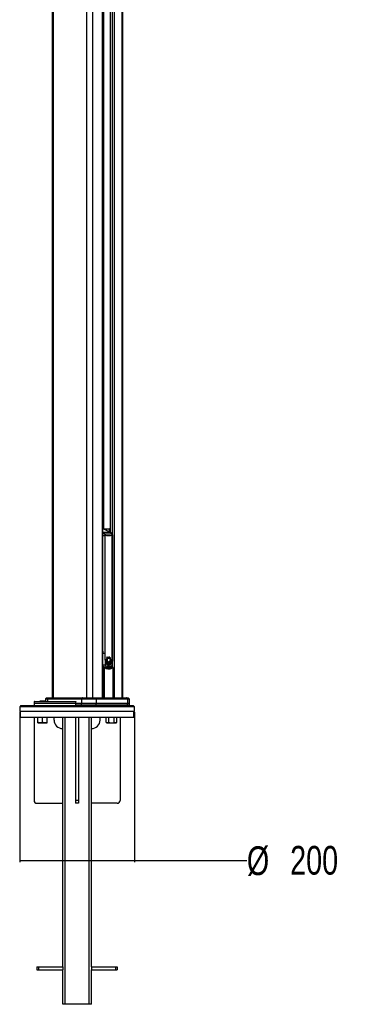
# Paper-space layout 'In-Ground Anchor' of a CAD drawing. Header units: millimetres. Extents: x 1591 to 17407, y 414 to 16227.
# Tile 43 of 67: x 11893 to 13063, y 414 to 3843. Entities that reach past the tile are written whole.
import ezdxf

# ---------------------------------------------------------------- set-up
doc = ezdxf.new("R2010")
doc.units = ezdxf.units.MM
doc.layers.add('COMPONENT_GEOMETRY', color=7, linetype='Continuous')
doc.styles.add('SLDTEXTSTYLE1', font='TXT', dxfattribs={"width": 0.75})
doc.dimstyles.new('SLDDIMSTYLE0', dxfattribs={"dimtxt": 100, "dimasz": 6.604, "dimexe": 0, "dimexo": 0.0625, "dimgap": 25, "dimtad": 0, "dimtih": 1, "dimtoh": 1, "dimdec": 0, "dimlfac": 0.5, "dimrnd": 1e-09, "dimzin": 12, "dimdsep": 46, "dimtxsty": 'SLDTEXTSTYLE1', "dimsah": 1, "dimcen": 0.09, "dimadec": 0, "dimazin": 3, "dimtfac": 1, "dimtdec": 0, "dimtofl": 0, "dimtmove": 0, "dimatfit": 3, "dimfxl": 1, "dimfrac": 2, "dimtolj": 1, "dimtzin": 12, "dimarcsym": 0})

# ---------------------------------------------------------------- blocks, each defined once
blk = doc.blocks.new('_D_19')
at = {"layer": 'COMPONENT_GEOMETRY', "color": 7, "ltscale": 2}
for p, q in [((11893.2, 1431.5), (11893.2, 909)), ((12293.2, 1431.5), (12293.2, 909)), ((11893.2, 915.3), (12293.2, 915.3)), ((12293.2, 915.3), (12684.9, 915.3))]:
    blk.add_line(p, q, dxfattribs=at)
for points in [[(11893.2, 915.3), (11899.8, 914.3), (11899.8, 916.3)], [(12293.2, 915.3), (12286.6, 916.3), (12286.6, 914.3)]]:
    blk.add_solid(points, dxfattribs=at)
at = {"layer": 'COMPONENT_GEOMETRY', "color": 7, "ltscale": 2, "char_height": 100, "attachment_point": 1, "style": 'SLDTEXTSTYLE1'}
for s, insert in [('%%c', (12684.9, 964.1)), ('200', (12835.7, 965.6))]:
    blk.add_mtext(s, dxfattribs=dict(at, insert=insert))

psp = doc.layouts.new('In-Ground Anchor')

# ---------------------------------------------------------------- linework, layer by layer
at = {"color": 7, "linetype": 'Continuous', "lineweight": 25, "ltscale": 2}
for p, q in [((12006.6, 7229), (12006.6, 1481)), ((12183, 1481), (12183, 5084.5)), ((12208.1, 5069.1), (12208.1, 2058)), ((12252.4, 1481), (12252.4, 5073.2)), ((12183, 2070), (12206.7, 2070)), ((12187.1, 2068.8), (12185.6, 2069.5)), ((12209.8, 2056.9), (12186, 2069.1)), ((12188.1, 2068.3), (12187.1, 2068.8)), ((12189, 2068.5), (12187.7, 2068.5)), ((12210.9, 2056.6), (12191.6, 2066.5)), ((12206, 2069), (12207.4, 2069)), ((12206.7, 2070), (12208.1, 2070)), ((12183.4, 2046.1), (12190.3, 2046.1)), ((12183.4, 1637.1), (12183.4, 2046.1)), ((12209.8, 2056.9), (12184.3, 2056.9)), ((12190.3, 2046.1), (12190.3, 1637.1)), ((12216.1, 1637.1), (12216.1, 2046.1)), ((12217.4, 1637.1), (12217.4, 2046.1)), ((12183.4, 1637.1), (12190.3, 1637.1)), ((12193.8, 1609.4), (12194.2, 1611.7)), ((12194.2, 1611.7), (12197.7, 1610.6)), ((12194.2, 1611.7), (12194.2, 1611.7)), ((12197.7, 1610.6), (12194.4, 1612.4)), ((12194.4, 1612.4), (12194.4, 1612.4)), ((12199.9, 1620.2), (12199.7, 1620.2)), ((12200, 1620.2), (12199.9, 1620.2)), ((12200.1, 1620.2), (12202.9, 1621.3)), ((12200.9, 1622.3), (12201.1, 1622.3)), ((12202, 1621.3), (12202.2, 1621.3)), ((12202.5, 1619.5), (12202.6, 1619.5)), ((12202.9, 1619.5), (12202.7, 1619.5)), ((12202.8, 1621.3), (12202.9, 1621.3)), ((12204, 1623.1), (12203.8, 1623.1)), ((12204.8, 1623.2), (12204, 1623.1)), ((12204.1, 1623.1), (12204, 1623.1)), ((12204.9, 1623.2), (12204.1, 1623.1)), ((12207.1, 1620.8), (12207, 1620.8)), ((12207.3, 1619.9), (12207.4, 1619.9)), ((12208.4, 1618.5), (12208.5, 1618.5)), ((12185.1, 1585.5), (12187.7, 1585.5)), ((12187.6, 1588.3), (12187.1, 1587.8)), ((12192.2, 1585), (12193.3, 1585.4)), ((12193.7, 1608.6), (12198.1, 1609.2)), ((12193.7, 1606.1), (12193.7, 1608.6)), ((12193.8, 1608.6), (12193.7, 1608.6)), ((12198.6, 1608.3), (12193.7, 1606.1)), ((12193.7, 1606.1), (12193.7, 1606.1)), ((12198.1, 1609.2), (12193.8, 1609.4)), ((12193.8, 1609.4), (12193.8, 1609.4)), ((12193.8, 1605.2), (12198.6, 1608.3)), ((12194.3, 1602.5), (12193.8, 1605.2)), ((12193.8, 1605.2), (12193.8, 1605.2)), ((12193.9, 1608.6), (12194, 1608.6)), ((12193.9, 1608.6), (12193.9, 1608.6)), ((12199.1, 1607.5), (12194.3, 1602.5)), ((12194.3, 1602.5), (12194.3, 1602.5)), ((12194.6, 1601.5), (12199.1, 1607.5)), ((12195.8, 1598.9), (12194.6, 1601.5)), ((12196.2, 1609.2), (12196.4, 1609.2)), ((12198.2, 1595.7), (12196.3, 1597.9)), ((12196.4, 1609.2), (12196.5, 1609.2)), ((12196.5, 1609.2), (12196.7, 1609.2)), ((12197.6, 1610.6), (12197.7, 1610.6)), ((12198.1, 1609.2), (12198.1, 1609.2)), ((12198.5, 1608.3), (12198.6, 1608.3)), ((12198.5, 1585), (12200, 1585)), ((12199, 1607.5), (12199.1, 1607.5)), ((12201.6, 1593.7), (12199, 1595)), ((12199.5, 1606.8), (12199.6, 1606.8)), ((12200.3, 1606.2), (12200.4, 1606.2)), ((12201.3, 1593.7), (12201.1, 1593.7)), ((12201.2, 1605.6), (12201.4, 1605.6)), ((12201.4, 1593.7), (12201.3, 1593.7)), ((12202.5, 1606.1), (12202.6, 1606.1)), ((12202.5, 1605.6), (12202.6, 1605.6)), ((12205.5, 1593.7), (12202.6, 1593.5)), ((12204.1, 1605.9), (12204.3, 1605.9)), ((12205.4, 1593.7), (12205.5, 1593.7)), ((12205.5, 1607.4), (12206, 1607.2)), ((12205.8, 1607.4), (12205.9, 1607.4)), ((12209.4, 1596.1), (12206.6, 1594)), ((12209, 1596.1), (12209.2, 1596.1)), ((12209.3, 1596.1), (12209.4, 1596.1)), ((12212.2, 1601), (12210.3, 1597.2)), ((12212, 1601), (12212.1, 1601)), ((12212.2, 1601), (12212.2, 1601)), ((12212.6, 1602.6), (12212.4, 1602.6)), ((12212.9, 1609), (12212.5, 1610.1)), ((12213.3, 1607.5), (12212.7, 1602.6)), ((12212.7, 1602.6), (12212.7, 1602.6)), ((12213.1, 1609), (12212.9, 1609)), ((12213, 1607.5), (12213.1, 1607.5)), ((12213.2, 1609), (12213.2, 1609)), ((12219, 1481), (12219, 1585.5)), ((11983.1, 1476.1), (11982.8, 1469)), ((11986.7, 1480.5), (11983.7, 1477.5)), ((11988.1, 1481), (11994.1, 1481)), ((11989.9, 1476.1), (11989.7, 1469)), ((12109.2, 1476.1), (11989.9, 1476.1)), ((11992.9, 1480.5), (11990.4, 1477.5)), ((11990.4, 1477.5), (12109.6, 1477.5)), ((12111.8, 1480.5), (11992.9, 1480.5)), ((11994.1, 1481), (12112.8, 1481)), ((12109.2, 1476.1), (12108.9, 1462)), ((12159.9, 1476.1), (12109.2, 1476.1)), ((12109.6, 1477.5), (12111.8, 1480.5)), ((12109.6, 1477.5), (12159.6, 1477.5)), ((12157.9, 1480.5), (12111.8, 1480.5)), ((12112.8, 1481), (12157.1, 1481)), ((12157.1, 1481), (12264.8, 1481)), ((12159.6, 1477.5), (12157.9, 1480.5)), ((12266, 1480.5), (12157.9, 1480.5)), ((12159.6, 1477.5), (12268.5, 1477.5)), ((12159.9, 1476.1), (12160.2, 1462)), ((12268.9, 1476.1), (12159.9, 1476.1)), ((12264.8, 1481), (12270.9, 1481)), ((12268.5, 1477.5), (12266, 1480.5)), ((12268.9, 1476.1), (12269.4, 1462)), ((12275.3, 1477.5), (12272.3, 1480.5)), ((12276.4, 1462), (12275.9, 1476.1)), ((11897.2, 1454), (11893.2, 1450)), ((11893.2, 1450), (11893.2, 1434)), ((12234.6, 1450), (11893.2, 1450)), ((11897.2, 1454), (12231.8, 1454)), ((11943.4, 1467.1), (11943.2, 1462)), ((11943.2, 1462), (11943.4, 1455)), ((12088.8, 1462), (11943.2, 1462)), ((11945.4, 1469), (12087, 1469)), ((11963.9, 1469.6), (11963.9, 1469)), ((11964, 1469.5), (11964, 1469)), ((11968.9, 1469.5), (11968.9, 1469)), ((11972.9, 1469), (11972.9, 1469.6)), ((11979.1, 1469), (11979.1, 1469.6)), ((11981.5, 1469.5), (11981.5, 1469)), ((12108.9, 1456), (12088.6, 1456)), ((12088.8, 1462), (12088.8, 1467.1)), ((12108.9, 1462), (12088.8, 1462)), ((12108.9, 1456), (12108.9, 1462)), ((12160.2, 1462), (12108.9, 1462)), ((12160.2, 1456), (12108.9, 1456)), ((12121.2, 1455), (12128, 1456)), ((12135.9, 1455), (12135.9, 1456)), ((12138.6, 1455), (12138.6, 1456)), ((12160.2, 1456), (12160.2, 1462)), ((12269.4, 1462), (12160.2, 1462)), ((12269.4, 1456), (12160.2, 1456)), ((12218.9, 1454), (12218.9, 1456)), ((12231.8, 1454), (12289.2, 1454)), ((12232.7, 1455.8), (12236.7, 1455.8)), ((12293.2, 1450), (12234.6, 1450)), ((12243, 1455), (12243, 1456)), ((12269.4, 1456), (12269.4, 1462)), ((12276.4, 1462), (12269.4, 1462)), ((12276.4, 1456), (12269.4, 1456)), ((12276.4, 1456), (12276.4, 1462)), ((12293.2, 1450), (12289.2, 1454)), ((12293.2, 1434), (12293.2, 1450)), ((12234.6, 1434), (11893.2, 1434)), ((11895.2, 1434), (11895.2, 1414)), ((11895.2, 1414), (12291.2, 1414)), ((11943.2, 1414), (11943.2, 1124)), ((11957, 1395.5), (11957, 1414)), ((11973, 1395.5), (11973, 1414)), ((11989, 1395.5), (11989, 1414)), ((12013.2, 1404), (12013.2, 1414)), ((12043.2, 544), (12043.2, 1414)), ((12051.2, 414), (12051.2, 1414)), ((12088.2, 1414), (12088.2, 1124)), ((12098.2, 1414), (12098.2, 1124)), ((12135.2, 414), (12135.2, 1414)), ((12143.2, 544), (12143.2, 1414)), ((12173.2, 1404), (12173.2, 1414)), ((12194.9, 1395.5), (12194.9, 1414)), ((12204.2, 1395.5), (12204.2, 1414)), ((12222.6, 1395.5), (12222.6, 1414)), ((12231.9, 1395.5), (12231.9, 1414)), ((12293.2, 1434), (12234.6, 1434)), ((12243.2, 1414), (12243.2, 1124)), ((12291.2, 1414), (12291.2, 1434)), ((11957, 1394), (11965, 1394)), ((11965, 1394), (11981, 1394)), ((11981, 1394), (11989, 1394)), ((12194.9, 1395.5), (12197.4, 1394)), ((12197.4, 1394), (12199.6, 1394)), ((12199.6, 1394), (12213.4, 1394)), ((12213.4, 1394), (12227.3, 1394)), ((12227.3, 1394), (12229.4, 1394)), ((12229.4, 1394), (12231.9, 1395.5)), ((11953.2, 1114), (12043.2, 1114)), ((12098.2, 1124), (12088.2, 1124)), ((12098.2, 1114), (12088.2, 1114)), ((12233.2, 1114), (12143.2, 1114)), ((11953.2, 544), (11953.2, 534)), ((11953.2, 544), (11959.2, 544)), ((11953.2, 534), (11959.2, 534)), ((11959.2, 544), (11959.2, 534)), ((11959.2, 544), (12043.2, 544)), ((11959.2, 534), (12043.2, 534)), ((12043.2, 544), (12043.2, 534)), ((12043.2, 414), (12043.2, 534)), ((12143.2, 544), (12143.2, 534)), ((12143.2, 544), (12227.2, 544)), ((12143.2, 414), (12143.2, 534)), ((12143.2, 534), (12227.2, 534)), ((12227.2, 544), (12227.2, 534)), ((12227.2, 544), (12233.2, 544)), ((12227.2, 534), (12233.2, 534)), ((12233.2, 544), (12233.2, 534)), ((12051.2, 414), (12043.2, 414)), ((12135.2, 414), (12051.2, 414)), ((12143.2, 414), (12135.2, 414))]:
    psp.add_line(p, q, dxfattribs=at)
at = {"color": 8, "linetype": 'Continuous', "lineweight": 25, "ltscale": 2}
for p, q in [((12009.4, 7229), (12009.4, 1481)), ((12126.1, 7229), (12126.1, 1481)), ((12146.6, 7229), (12146.6, 1481)), ((12181.6, 1481), (12181.6, 5087.7)), ((12184.9, 5078.4), (12184.9, 2070)), ((12208.6, 5069.1), (12208.6, 2057.8)), ((12216.3, 2050.9), (12216.3, 5069.1)), ((12222.5, 5069.1), (12222.5, 1481)), ((12249.6, 5072.3), (12249.6, 1481)), ((12184.8, 2069.6), (12183, 2069.9)), ((12186, 2069.1), (12183, 2069.1)), ((12183, 2057.6), (12184.3, 2056.9)), ((12206, 2069), (12186.6, 2069)), ((12206, 2059.1), (12206, 2069)), ((12207.4, 2069), (12207.4, 2058.4)), ((12208.1, 2069), (12207.4, 2069)), ((12216.1, 2046.1), (12217.4, 2046.1)), ((12183, 1643.5), (12183.4, 1637.1)), ((12217.4, 1637.1), (12216.1, 1637.1)), ((12185.1, 1481), (12185.1, 1585.5)), ((12187.7, 1585.5), (12187.7, 1481)), ((12215.3, 1586.8), (12216.4, 1587.4)), ((12216.3, 1587.5), (12216.3, 1592.5)), ((12218.5, 1481), (12218.5, 1585.5)), ((12218.5, 1585.5), (12219, 1585.5)), ((11989.9, 1476.1), (11983.1, 1476.1)), ((11983.7, 1477.5), (11990.4, 1477.5)), ((11992.9, 1480.5), (11986.7, 1480.5)), ((12272.3, 1480.5), (12266, 1480.5)), ((12268.5, 1477.5), (12275.3, 1477.5)), ((12275.9, 1476.1), (12268.9, 1476.1)), ((12088.8, 1467.1), (11943.4, 1467.1)), ((11943.4, 1455), (12121.2, 1455)), ((12127.6, 1455), (12135.9, 1455)), ((12135.9, 1455), (12138.6, 1455)), ((12156.2, 1454), (12156.2, 1456)), ((12161.9, 1456), (12161.9, 1454)), ((12168.8, 1454), (12168.8, 1456)), ((12171.5, 1456), (12171.5, 1454)), ((12185.3, 1454), (12185.3, 1456)), ((12187.8, 1456), (12187.8, 1454)), ((12218.4, 1454), (12218.4, 1456)), ((12218.9, 1455), (12233.6, 1455)), ((12240.3, 1455), (12243, 1455))]:
    psp.add_line(p, q, dxfattribs=at)
at = {"color": 8, "linetype": 'Continuous', "lineweight": 25, "ltscale": 2, "flags": 128}
for points in [[(12183, 2056.6), (12183.6, 2056.8), (12184.3, 2056.9)], [(12209.8, 2056.9), (12210.4, 2056.8), (12210.9, 2056.6)], [(12185.1, 1585.5), (12185.1, 1586), (12185.3, 1586.5), (12185.4, 1586.9), (12185.7, 1587.2), (12186, 1587.4), (12186.3, 1587.5), (12186.5, 1587.5)], [(12186.3, 1588), (12186.7, 1587.8), (12187.1, 1587.8)], [(12187.7, 1585.5), (12187.8, 1585.9), (12187.8, 1586.2), (12187.8, 1586.6), (12187.7, 1586.8), (12187.6, 1587.1), (12187.4, 1587.2), (12187.4, 1587.3)], [(12217.1, 1587.5), (12216.8, 1587.5), (12216.4, 1587.4)]]:
    psp.add_lwpolyline(points, dxfattribs=at)
at = {"color": 7, "linetype": 'Continuous', "lineweight": 25, "ltscale": 2, "flags": 128}
for points in [[(12199.5, 1607.6), (12199, 1608.3), (12198.1, 1610.1), (12197.8, 1612.3), (12197.9, 1614.5), (12198.5, 1616.5), (12199.6, 1618.1), (12201, 1619.1), (12202.5, 1619.5)], [(12202.5, 1621.3), (12202.2, 1621.2), (12201.8, 1621.1)], [(12193.5, 1609.4), (12194.1, 1609.3), (12194.1, 1609.3)], [(12088.6, 1456), (12088.7, 1459.1), (12088.8, 1462)], [(12135.9, 1455), (12135.9, 1454.9), (12135.9, 1454.7), (12135.9, 1454.5), (12135.8, 1454.3), (12135.8, 1454.2), (12135.7, 1454.1), (12135.7, 1454.1), (12135.6, 1454)], [(12088.2, 1124), (12088.2, 1122.1), (12088.2, 1120.2), (12088.2, 1118.5), (12088.2, 1117), (12088.2, 1115.7), (12088.2, 1114.8), (12088.2, 1114.2), (12088.2, 1114)], [(12098.2, 1124), (12098.2, 1122.1), (12098.2, 1120.2), (12098.2, 1118.5), (12098.2, 1117), (12098.2, 1115.7), (12098.2, 1114.8), (12098.2, 1114.2), (12098.2, 1114)]]:
    psp.add_lwpolyline(points, dxfattribs=at)
at = {"color": 7, "linetype": 'Continuous', "lineweight": 25, "ltscale": 4}
for centre, radius, start, end in [((12181.9, 2061.1), 9.02, 62.7358, 71.118), ((12188.5, 2058.8), 9.74, 30.6702, 87.2041), ((12206.9, 2069.2), 0.89, 102.4306, 188.4946), ((12206.5, 2069.2), 0.893, 351.9626, 78.5573), ((12178.8, 2046.6), 11.6, 35.0616, 61.7977), ((12204.3, 2046.6), 11.6, 35.0616, 61.7977), ((12212.3, 1607.3), 18.7, 166.6847, 173.8311), ((12212.5, 1607.3), 18.7, 166.6847, 173.8311), ((12200.3, 1625.7), 15.4, 245.7518, 259.061), ((12200.4, 1625.7), 15.4, 245.7518, 259.061), ((12200.6, 1625.7), 15.4, 245.7518, 259.061), ((12207.5, 1609), 13.7, 132.4358, 165.5883), ((12206.4, 1630), 21.3, 235.5055, 245.4477), ((12206.6, 1609.6), 12.5, 121.7828, 166.8374), ((12206.5, 1630), 21.3, 235.5055, 245.4477), ((12202.1, 1629.4), 8.14, 223.1975, 268.6721), ((12201.2, 1630.3), 8.11, 232.7161, 249.3061), ((12202.7, 1630.1), 8.91, 224.3373, 249.6986), ((12202.7, 1630.1), 8.93, 224.3533, 249.5166), ((12202.3, 1629.4), 8.04, 223.0516, 273.5672), ((12200.9, 1629.5), 7.17, 231.2911, 296.6779), ((12206.8, 1607.5), 14.5, 106.5427, 118.5217), ((12206.9, 1607.5), 14.5, 106.5427, 118.5217), ((12172.9, 1589), 44.7, 26.5021, 40.7761), ((12173.1, 1589), 44.7, 26.5021, 40.7761), ((12173.2, 1589), 44.7, 26.5021, 40.7761), ((12170.1, 1593.4), 45.5, 25.9223, 33.4768), ((12168.3, 1592.2), 47.8, 20.4991, 33.3141), ((12168.5, 1592.2), 47.8, 20.4991, 33.3141), ((12183.5, 1785.9), 190.2, 269.8427, 272.1904), ((12186.4, 1585.5), 2, 61.1507, 87.8259), ((12186.4, 1594.2), 6.01, 281.4549, 348.1629), ((12193.6, 1622.1), 13.5, 269.4906, 288.0258), ((12189.2, 1622.1), 16.5, 285.0322, 303.1902), ((12186.8, 1620.3), 16.5, 294.0095, 310.7528), ((12193.7, 1622.1), 13.5, 269.4906, 288.0258), ((12213.1, 1607.3), 19.6, 176.1629, 183.2596), ((12189.3, 1622.1), 16.5, 285.0322, 303.1902), ((12196.4, 1628.2), 19.1, 261.8463, 274.5891), ((12196.4, 1628.1), 18.9, 261.821, 270.029), ((12213.3, 1607.3), 19.6, 176.1629, 183.2596), ((12189.5, 1622.1), 16.5, 285.0322, 303.1902), ((12186.8, 1620.5), 16.8, 294.1334, 311.9118), ((12212.2, 1607.2), 18.7, 186.1553, 194.4956), ((12196.5, 1628.2), 19.1, 261.8463, 274.5891), ((12193.9, 1622.1), 13.5, 269.4906, 288.0258), ((12186.9, 1620.6), 16.9, 294.1644, 313.265), ((12212.4, 1607.2), 18.7, 186.1553, 194.4956), ((12176.4, 1623.7), 27.6, 309.69, 324.0574), ((12176.6, 1623.7), 27.6, 309.69, 324.0574), ((12176.7, 1623.7), 27.6, 309.69, 324.0574), ((12175.8, 1619.9), 26.1, 315.3428, 326.6225), ((12175.3, 1620.4), 26.9, 315.4799, 329.499), ((12209.5, 1606.3), 15.8, 197.637, 208.1538), ((12175.2, 1620.6), 27.1, 315.5221, 331.2805), ((12209.7, 1606.3), 15.8, 197.637, 208.1538), ((12170.8, 1615.6), 29.8, 325.9029, 342.9424), ((12170.9, 1615.6), 29.8, 325.9029, 342.9424), ((12171.1, 1615.6), 29.8, 325.9029, 342.9424), ((12165.2, 1614.3), 35, 332.1203, 345.0477), ((12206, 1604.2), 11.7, 212.4467, 226.8151), ((12164.6, 1614.6), 35.8, 332.2268, 347.4242), ((12166.1, 1613.8), 33.8, 333.3829, 338.8152), ((12206.2, 1604.2), 11.7, 212.4467, 226.8151), ((12146, 1611.6), 54.2, 342.8764, 354.2815), ((12146.2, 1611.6), 54.2, 342.8764, 354.2815), ((12146.3, 1611.6), 54.2, 342.8764, 354.2815), ((12159.1, 1605.5), 41.1, 345.2832, 359.3963), ((12159.1, 1605.5), 41.2, 345.293, 1.0742), ((12203.9, 1601.6), 8.2, 232.8123, 252.5463), ((12159.8, 1599), 41.7, 352.7427, 9.1805), ((12160, 1599), 41.7, 352.7427, 9.1805), ((12161.8, 1595.4), 40.7, 357.3062, 14.5675), ((12160.1, 1599), 41.7, 352.7427, 9.1805), ((12161.5, 1595.4), 40.9, 357.3281, 12.4313), ((12166.3, 1590.5), 39, 4.6573, 22.8334), ((12166.4, 1590.5), 39, 4.6573, 22.8334), ((12170.8, 1588.4), 36, 8.9961, 28.5531), ((12166.6, 1590.5), 39, 4.6573, 22.8334), ((12203.5, 1600.4), 6.98, 261.6346, 285.8636), ((12170.3, 1588.3), 36.5, 9.0535, 26.3159), ((12179.7, 1586.8), 30.8, 17.5594, 38.349), ((12179.9, 1586.8), 30.8, 17.5594, 38.349), ((12186.9, 1587.5), 25.3, 22.5198, 46.9022), ((12180, 1586.8), 30.8, 17.5594, 38.349), ((12186.5, 1587.3), 25.6, 22.592, 45.0172), ((12190.9, 1586.1), 25.9, 35.3738, 55.496), ((12197.6, 1588.1), 20.9, 44.0604, 67.2186), ((12191, 1586.1), 25.9, 35.3738, 55.496), ((12197.7, 1588.1), 20.9, 44.0604, 67.2186), ((12191.2, 1586.1), 25.9, 35.3738, 55.496), ((12202.6, 1602.4), 9.18, 294.5097, 316.8935), ((12203.9, 1593.7), 16.5, 56.653, 81.0319), ((12204.1, 1593.7), 16.5, 56.653, 81.0319), ((12204.2, 1593.7), 16.5, 56.653, 81.0319), ((12198.4, 1605.8), 14.5, 323.4422, 340.8279), ((12198.5, 1605.8), 14.5, 323.4422, 340.8279), ((12194, 1607.2), 19.1, 346.0944, 0.838), ((12194.2, 1607.2), 19.1, 346.0944, 0.838), ((12216.2, 1585), 2.37, 12.1483, 83.0553), ((12217, 1585.5), 2, 0, 87.4994), ((11985.1, 1476), 2, 135, 178), ((11988.1, 1479), 2, 90, 135), ((11992.2, 1476.1), 2.22, 141.4473, 179.027), ((11994.1, 1479.5), 1.52, 91.2259, 142.0212), ((12111.7, 1476.1), 2.43, 145.8945, 179.5237), ((12112.9, 1479.8), 1.27, 92.6319, 147.4735), ((12157, 1480.1), 0.987, 23.6494, 84.0065), ((12157, 1476.1), 2.9, 0.0119, 27.6647), ((12264.8, 1479.5), 1.52, 37.8744, 88.751), ((12266.7, 1476.1), 2.22, 0.9614, 38.4633), ((12270.9, 1479), 2, 45, 90), ((12273.9, 1476), 2, 2, 45), ((11945.4, 1467), 2, 90, 178), ((11944.4, 1455), 1, 182, 270), ((12137.6, 1455), 1, 270, 0), ((12242, 1455), 1, 270, 358), ((12043.2, 1404), 30, 180, 270), ((12143.2, 1404), 30, 270, 0), ((11953.2, 1124), 10, 180, 270), ((12233.2, 1124), 10, 270, 0)]:
    psp.add_arc(centre, radius, start, end, dxfattribs=at)
at = {"color": 8, "linetype": 'Continuous', "lineweight": 25, "ltscale": 4}
for centre, radius, start, end in [((12184.8, 2067.2), 2.42, 71.2039, 90.1813), ((12186, 2066.8), 2.33, 63.0978, 90.56), ((12189.1, 2045.4), 7.96, 95.1286, 139.7176), ((12214, 2051.5), 1.79, 39.1416, 96.2027), ((12210.8, 1591.6), 3.76, 308.2865, 21.5082), ((12215.9, 1589), 6.75, 80.2169, 91.3999)]:
    psp.add_arc(centre, radius, start, end, dxfattribs=at)
for centre, major_axis, ratio, start_param, end_param in [((12419.1, 1638.2), (615.9, 0), 0.092428, 4.319006, 4.322669), ((12195.2, 1632.1), (-6.6, 46.9), 0.700084, 2.699795, 3.024227), ((12420.4, 1638.2), (536.8, 0), 0.102321, 4.311853, 4.322669)]:
    psp.add_ellipse(centre, major_axis=major_axis, ratio=ratio, start_param=start_param, end_param=end_param, dxfattribs=at)
at = {"color": 7, "linetype": 'Continuous', "lineweight": 25, "ltscale": 4}
psp.add_ellipse((12195.2, 1632.1), major_axis=(-6.6, 46.9), ratio=0.700084, start_param=3.024227, end_param=3.043236, dxfattribs=at)
at = {"color": 7, "linetype": 'Continuous', "lineweight": 25, "ltscale": 2}
for points, knots in [([(12185.6, 2069.4), (12185, 2069.6), (12184.1, 2069.9), (12183.2, 2069.9), (12183, 2070)], [0, 0, 0, 0, 0.733463, 1, 1, 1, 1]), ([(12191.6, 2066.5), (12191.2, 2066.7), (12190.5, 2067.1), (12189.4, 2067.5), (12188.6, 2068), (12188.3, 2068.2), (12188.1, 2068.3)], [0, 0, 0, 0, 0.2579647, 0.4557232, 0.6035362, 1, 1, 1, 1]), ([(12188.3, 2053.3), (12188.5, 2053.2), (12189.1, 2052.2), (12190.1, 2049.9), (12190.2, 2047.5), (12190.3, 2046.1)], [0, 0, 0, 0, 0.080964, 0.502949, 1, 1, 1, 1]), ([(12188.3, 2053.3), (12190.8, 2053), (12195.7, 2052.3), (12203.1, 2052), (12209.1, 2052.5), (12212.6, 2053.1), (12213.8, 2053.3)], [0, 0, 0, 0, 0.261251, 0.524518, 0.84544, 1, 1, 1, 1]), ([(12216.1, 2046.1), (12214.9, 2046.1), (12210.9, 2045.8), (12202.4, 2045.6), (12194.9, 2045.9), (12190.3, 2046.1)], [0, 0, 0, 0, 0.149319, 0.486813, 1, 1, 1, 1]), ([(12215.4, 2052.7), (12215, 2053.1), (12214, 2054.4), (12212.5, 2055.7), (12211.2, 2056.4), (12210.9, 2056.6)], [0, 0, 0, 0, 0.2892496, 0.7759661, 1, 1, 1, 1]), ([(12216.1, 2046.1), (12216, 2047.5), (12215.7, 2049.9), (12214.6, 2052.2), (12213.9, 2053.2), (12213.8, 2053.3)], [0, 0, 0, 0, 0.497051, 0.919036, 1, 1, 1, 1]), ([(12217.4, 2046.1), (12217.4, 2046.3), (12217.4, 2047.3), (12217.1, 2049.2), (12216.4, 2051.3), (12215.6, 2052.3), (12215.3, 2052.6)], [0, 0, 0, 0, 0.078721, 0.441039, 0.820783, 1, 1, 1, 1]), ([(12190.3, 1637.1), (12190.3, 1632), (12190.4, 1618.2), (12190.6, 1604.4), (12190.8, 1595.8)], [0, 0, 0, 0, 0.370217, 1, 1, 1, 1]), ([(12194.4, 1612.4), (12194.9, 1613.8), (12196, 1616.6), (12198.2, 1619), (12199.7, 1619.9), (12200.1, 1620.2)], [0, 0, 0, 0, 0.408819, 0.817628, 1, 1, 1, 1]), ([(12196.5, 1623.9), (12197.5, 1623.3), (12199.5, 1622.1), (12202.3, 1622.2), (12203.8, 1622.9), (12204.3, 1623.1)], [0, 0, 0, 0, 0.407311, 0.81463, 1, 1, 1, 1]), ([(12202.9, 1621.3), (12201.8, 1621.4), (12199.5, 1621.5), (12197.5, 1623.1), (12196.5, 1623.9)], [0, 0, 0, 0, 0.499467, 1, 1, 1, 1]), ([(12202.6, 1619.5), (12202.1, 1619.4), (12201, 1619.3), (12199.6, 1618.1), (12198.5, 1616.4), (12197.9, 1614.3), (12197.8, 1612), (12198.2, 1609.8), (12199.2, 1607.9), (12200.6, 1606.6), (12202.1, 1606), (12203.7, 1606.2), (12205.2, 1607.1), (12206.3, 1608.4), (12206.7, 1609.6), (12206.9, 1610)], [0, 0, 0, 0, 0.078696, 0.157391, 0.236091, 0.314801, 0.393498, 0.472179, 0.550866, 0.629573, 0.708279, 0.786975, 0.865664, 0.944357, 1, 1, 1, 1]), ([(12202.3, 1619.5), (12202.9, 1619.4), (12204, 1619.3), (12205.2, 1618.5), (12206.1, 1618.5), (12206.6, 1618.4), (12206.8, 1618.3), (12206.9, 1618.2)], [0, 0, 0, 0, 0.369932, 0.682979, 0.841031, 0.942254, 1, 1, 1, 1]), ([(12202.3, 1619.5), (12203.2, 1619.3), (12204.4, 1619), (12205.8, 1618.5), (12206.5, 1618.5), (12206.8, 1618.3), (12206.9, 1618.2)], [0, 0, 0, 0, 0.559887, 0.805796, 0.903561, 1, 1, 1, 1]), ([(12202.5, 1619.5), (12203.3, 1619.3), (12204.6, 1619), (12205.9, 1618.5), (12206.6, 1618.5), (12206.9, 1618.3), (12207.1, 1618.2)], [0, 0, 0, 0, 0.559887, 0.805796, 0.903561, 1, 1, 1, 1]), ([(12207.2, 1618.2), (12207.1, 1618.3), (12206.7, 1618.5), (12206, 1618.4), (12205, 1618.9), (12203.9, 1619.4), (12203, 1619.5), (12202.6, 1619.5)], [0, 0, 0, 0, 0.076679, 0.228328, 0.480719, 0.736717, 1, 1, 1, 1]), ([(12204.8, 1623.2), (12204.6, 1623.2), (12204.3, 1623.2), (12204.1, 1623.1), (12204, 1623.1)], [0, 0, 0, 0, 0.61645, 1, 1, 1, 1]), ([(12204.3, 1623.1), (12204.7, 1623.2), (12205.5, 1623.4), (12206.7, 1623), (12207.6, 1622.2), (12208.3, 1620.9), (12208.6, 1619.6), (12208.5, 1618.8), (12208.5, 1618.5)], [0, 0, 0, 0, 0.203305, 0.377232, 0.557378, 0.722911, 0.890066, 1, 1, 1, 1]), ([(12204.6, 1618.9), (12204.8, 1618.7), (12205.3, 1618.5), (12206, 1618.5), (12206.5, 1618.4), (12206.7, 1618.3), (12206.8, 1618.2)], [0, 0, 0, 0, 0.335504, 0.666791, 0.878961, 1, 1, 1, 1]), ([(12208.1, 1618.5), (12208.1, 1618.8), (12208.2, 1619.6), (12207.9, 1621.1), (12207, 1622.5), (12205.8, 1623.3), (12205.1, 1623.2), (12204.9, 1623.2)], [0, 0, 0, 0, 0.150486, 0.300333, 0.59876, 0.896406, 1, 1, 1, 1]), ([(12208.3, 1618.5), (12208.3, 1618.9), (12208.3, 1619.6), (12208.1, 1620.8), (12207.6, 1621.9), (12206.8, 1622.8), (12205.9, 1623.3), (12205.4, 1623.2), (12205.3, 1623.2)], [0, 0, 0, 0, 0.157764, 0.314733, 0.493181, 0.698977, 0.910716, 1, 1, 1, 1]), ([(12208.4, 1618.5), (12208.4, 1618.8), (12208.5, 1619.6), (12208.1, 1621.1), (12207.3, 1622.5), (12206.1, 1623.3), (12205.5, 1623.2), (12205.4, 1623.2)], [0, 0, 0, 0, 0.157857, 0.314978, 0.627956, 0.940114, 1, 1, 1, 1]), ([(12206.8, 1620.6), (12206.9, 1620.6), (12206.9, 1620.7), (12206.9, 1620.7), (12207, 1620.8), (12207.2, 1620.8), (12207.4, 1620.7), (12207.5, 1620.5), (12207.6, 1620.3), (12207.6, 1620.2), (12207.6, 1620.1), (12207.6, 1620), (12207.6, 1620), (12207.5, 1619.9), (12207.4, 1619.9), (12207.2, 1619.9), (12207.1, 1620), (12206.9, 1620.2), (12206.9, 1620.4), (12206.8, 1620.5), (12206.8, 1620.5), (12206.8, 1620.6), (12206.8, 1620.6)], [0, 0, 0, 0, 0.024511, 0.048921, 0.088784, 0.153527, 0.255543, 0.360877, 0.409326, 0.450083, 0.477088, 0.504249, 0.527626, 0.557656, 0.60239, 0.676256, 0.78551, 0.87292, 0.919924, 0.956211, 0.982234, 1, 1, 1, 1]), ([(12213.2, 1609), (12212.3, 1610.6), (12210.5, 1614), (12208.3, 1616.8), (12207.2, 1618.2)], [0, 0, 0, 0, 0.495443, 1, 1, 1, 1]), ([(12208.5, 1618.5), (12209.4, 1617), (12211.2, 1614.1), (12212.5, 1610.7), (12213.2, 1609)], [0, 0, 0, 0, 0.495692, 1, 1, 1, 1]), ([(12215.7, 1595.8), (12215.8, 1604.4), (12216.1, 1618.2), (12216.1, 1632), (12216.1, 1637.1)], [0, 0, 0, 0, 0.629783, 1, 1, 1, 1]), ([(12217, 1595.7), (12217.1, 1598.4), (12217.3, 1610.9), (12217.5, 1624.7), (12217.4, 1635.7), (12217.4, 1637.1)], [0, 0, 0, 0, 0.2003727, 0.9043584, 1, 1, 1, 1]), ([(12187.6, 1588.3), (12186.8, 1588.7), (12185.6, 1589.5), (12184.1, 1591.4), (12183.2, 1593.4), (12183, 1595), (12183, 1595.6)], [0, 0, 0, 0, 0.305594, 0.50585, 0.786018, 1, 1, 1, 1]), ([(12183, 1591), (12183, 1591), (12183.3, 1590.3), (12184.4, 1589.3), (12185.6, 1588.3), (12186.3, 1588), (12186.4, 1588)], [0, 0, 0, 0, 0.019193, 0.486824, 0.958291, 1, 1, 1, 1]), ([(12186.5, 1587.5), (12185.3, 1587.6), (12184.2, 1587.6), (12183, 1587.6), (12183, 1587.6)], [0, 0, 0, 0, 0.995661, 1, 1, 1, 1]), ([(12186.3, 1588), (12187.1, 1587.6), (12189.1, 1586.7), (12192.6, 1585.7), (12195.7, 1585.1), (12197.5, 1585.1), (12197.9, 1585.1)], [0, 0, 0, 0, 0.1949212, 0.5470571, 0.8965194, 1, 1, 1, 1]), ([(12186.9, 1587.4), (12189, 1586.4), (12193.2, 1584.4), (12199.7, 1583.1), (12205.9, 1583.3), (12211.1, 1584.6), (12214, 1586.1), (12215.3, 1586.8)], [0, 0, 0, 0, 0.216431, 0.437111, 0.66422, 0.851748, 1, 1, 1, 1]), ([(12218.5, 1585.5), (12216.8, 1584.6), (12213.4, 1582.8), (12207.5, 1581.3), (12201.1, 1581.1), (12194.3, 1582.4), (12189.9, 1584.5), (12187.7, 1585.5)], [0, 0, 0, 0, 0.179774, 0.363216, 0.574844, 0.792573, 1, 1, 1, 1]), ([(12190.8, 1595.8), (12190.8, 1595.5), (12190.8, 1594.9), (12191.1, 1594.1), (12191.6, 1593.4), (12192, 1593.1), (12192.3, 1592.9)], [0, 0, 0, 0, 0.208451, 0.485165, 0.68641, 1, 1, 1, 1]), ([(12192.3, 1592.9), (12192.7, 1592.8), (12194.7, 1591.7), (12198.4, 1590.4), (12203.7, 1589.8), (12209.1, 1590.5), (12212.5, 1592.1), (12214.3, 1592.9)], [0, 0, 0, 0, 0.053725, 0.273888, 0.500205, 0.745778, 1, 1, 1, 1]), ([(12199.6, 1606.8), (12199.1, 1605.4), (12198.1, 1602.5), (12196.5, 1600.1), (12195.8, 1598.9)], [0, 0, 0, 0, 0.492136, 1, 1, 1, 1]), ([(12196.3, 1597.9), (12197, 1599.3), (12198.4, 1602.1), (12199.2, 1605.2), (12199.6, 1606.8)], [0, 0, 0, 0, 0.492953, 1, 1, 1, 1]), ([(12200.4, 1606.2), (12200.2, 1604.4), (12199.7, 1600.8), (12198.7, 1597.4), (12198.2, 1595.7)], [0, 0, 0, 0, 0.495407, 1, 1, 1, 1]), ([(12199, 1595), (12199.4, 1596.8), (12200.3, 1600.5), (12200.4, 1604.3), (12200.4, 1606.2)], [0, 0, 0, 0, 0.490759, 1, 1, 1, 1]), ([(12199.7, 1585.1), (12200.8, 1585.1), (12203.2, 1585.1), (12206.8, 1585.9), (12210.3, 1587), (12212.3, 1588.2), (12213.1, 1588.7)], [0, 0, 0, 0, 0.222485, 0.510033, 0.799632, 1, 1, 1, 1]), ([(12201.4, 1605.6), (12201.6, 1604), (12202, 1600.7), (12201.9, 1596.7), (12201.6, 1594.4), (12201.6, 1593.7)], [0, 0, 0, 0, 0.410924, 0.833759, 1, 1, 1, 1]), ([(12202.6, 1593.5), (12202.6, 1595.1), (12202.7, 1598.4), (12202.1, 1602.5), (12201.5, 1604.9), (12201.4, 1605.6)], [0, 0, 0, 0, 0.395479, 0.802409, 1, 1, 1, 1]), ([(12202.6, 1605.6), (12203.2, 1604.2), (12204.3, 1601.2), (12205.2, 1597.1), (12205.5, 1594.5), (12205.5, 1593.7)], [0, 0, 0, 0, 0.3925526, 0.7964908, 1, 1, 1, 1]), ([(12206.6, 1594), (12206.2, 1595.6), (12205.6, 1598.8), (12204.2, 1602.7), (12203, 1604.8), (12202.6, 1605.6)], [0, 0, 0, 0, 0.381139, 0.773301, 1, 1, 1, 1]), ([(12204.3, 1605.9), (12205.1, 1604.8), (12206.8, 1602.5), (12208.4, 1599.1), (12209.2, 1596.8), (12209.4, 1596.1)], [0, 0, 0, 0, 0.395935, 0.803357, 1, 1, 1, 1]), ([(12210.3, 1597.2), (12209.7, 1598.4), (12208.5, 1600.9), (12206.4, 1603.8), (12204.9, 1605.3), (12204.3, 1605.9)], [0, 0, 0, 0, 0.366421, 0.74347, 1, 1, 1, 1]), ([(12205.9, 1607.4), (12207.1, 1606.5), (12209.4, 1604.8), (12211.3, 1602.3), (12212.2, 1601)], [0, 0, 0, 0, 0.493182, 1, 1, 1, 1]), ([(12212.7, 1602.6), (12211.7, 1603.6), (12209.6, 1605.6), (12207.2, 1606.8), (12205.9, 1607.4)], [0, 0, 0, 0, 0.492711, 1, 1, 1, 1]), ([(12206.9, 1610), (12208, 1609.8), (12210.2, 1609.3), (12212.2, 1608.1), (12213.3, 1607.5)], [0, 0, 0, 0, 0.493447, 1, 1, 1, 1]), ([(12217.1, 1587.5), (12216.1, 1587.6), (12214.2, 1587.6), (12212.3, 1587.7), (12211.4, 1587.8)], [0, 0, 0, 0, 0.53154, 1, 1, 1, 1]), ([(12213.1, 1588.6), (12213.6, 1589), (12214.6, 1589.6), (12215.8, 1591.1), (12216.7, 1593), (12217, 1594.6), (12217, 1595.5), (12217, 1595.7)], [0, 0, 0, 0, 0.203743, 0.440168, 0.685437, 0.945105, 1, 1, 1, 1]), ([(12214.3, 1592.9), (12214.4, 1593), (12214.6, 1593.2), (12215.1, 1593.6), (12215.5, 1594.3), (12215.7, 1595.1), (12215.7, 1595.5), (12215.7, 1595.8)], [0, 0, 0, 0, 0.0701639, 0.3615772, 0.6522776, 0.7852951, 1, 1, 1, 1]), ([(11968.2, 1469.5), (11968, 1469.5), (11967.5, 1469.5), (11966.6, 1469.5), (11965.8, 1469.5), (11965.3, 1469.5), (11965, 1469.5), (11964.9, 1469.5), (11964.8, 1469.5), (11964.6, 1469.5), (11964.7, 1469.5), (11964.6, 1469.5), (11964.5, 1469.5), (11964.4, 1469.5), (11964.3, 1469.5), (11964.2, 1469.5), (11964.1, 1469.5), (11964, 1469.5)], [0, 0, 0, 0, 0.1058687, 0.2691399, 0.4332915, 0.5576112, 0.6437226, 0.6623257, 0.7121009, 0.8082577, 0.8990845, 0.9103705, 0.9211651, 0.9327823, 0.9463347, 0.9755828, 1, 1, 1, 1]), ([(11972.9, 1469.5), (11972.9, 1469.5), (11973, 1469.5), (11972.6, 1469.5), (11972, 1469.5), (11971.1, 1469.5), (11970.3, 1469.5), (11969.6, 1469.5), (11969.3, 1469.5), (11969.1, 1469.5), (11969, 1469.5), (11969, 1469.5), (11969, 1469.5), (11969, 1469.5), (11969, 1469.5), (11969, 1469.5), (11969, 1469.5), (11969, 1469.5), (11968.9, 1469.5)], [0, 0, 0, 0, 0.011473, 0.247426, 0.454532, 0.587733, 0.791111, 0.857394, 0.916858, 0.938974, 0.941618, 0.943535, 0.944982, 0.946143, 0.947533, 0.949354, 0.956105, 1, 1, 1, 1]), ([(11979.1, 1469.5), (11979, 1469.5), (11978.9, 1469.5), (11977.7, 1469.5), (11976.6, 1469.5), (11975.8, 1469.5), (11975, 1469.5), (11974.1, 1469.5), (11973.3, 1469.5), (11972.9, 1469.5), (11972.6, 1469.5), (11972.4, 1469.5), (11972.4, 1469.5), (11972.4, 1469.5)], [0, 0, 0, 0, 0.186147, 0.388923, 0.523276, 0.586978, 0.649937, 0.784537, 0.859486, 0.936195, 0.96643, 0.993097, 1, 1, 1, 1]), ([(11981.5, 1469.5), (11980.8, 1469.5), (11979.6, 1469.5), (11978.7, 1469.5), (11978.3, 1469.5)], [0, 0, 0, 0, 0.545096, 1, 1, 1, 1]), ([(11981.5, 1469.5), (11981.8, 1469.5), (11982.2, 1469.5), (11982.6, 1469.5), (11982.7, 1469.5)], [0, 0, 0, 0, 0.764018, 1, 1, 1, 1]), ([(12087, 1469), (12087.3, 1469), (12087.8, 1468.9), (12088.4, 1468.5), (12088.7, 1468), (12088.8, 1467.5), (12088.8, 1467.2), (12088.8, 1467.1)], [0, 0, 0, 0, 0.345771, 0.580865, 0.758756, 0.90248, 1, 1, 1, 1]), ([(12132.4, 1455.8), (12130.7, 1455.5), (12127, 1454.9), (12123.1, 1454.4), (12121, 1454)], [0, 0, 0, 0, 0.447014, 1, 1, 1, 1]), ([(12121.2, 1455), (12121.2, 1455), (12121.2, 1454.9), (12121.2, 1454.8), (12121.2, 1454.5), (12121.2, 1454.2), (12121.1, 1454.1), (12121.1, 1454.1), (12121.1, 1454)], [0, 0, 0, 0, 0.0153147, 0.1234709, 0.3431851, 0.562332, 0.7811349, 1, 1, 1, 1]), ([(12232.3, 1455.9), (12232.4, 1455.9), (12233.2, 1455.4), (12234, 1454.8), (12234.4, 1454.4), (12234.5, 1454.3)], [0, 0, 0, 0, 0.037154, 0.852373, 1, 1, 1, 1]), ([(12232.7, 1455.8), (12233.2, 1455.5), (12234.1, 1454.9), (12234.8, 1454.3), (12235.1, 1454)], [0, 0, 0, 0, 0.548584, 1, 1, 1, 1]), ([(12239.2, 1454), (12238.8, 1454.4), (12238.1, 1454.9), (12237.1, 1455.5), (12236.7, 1455.8)], [0, 0, 0, 0, 0.554276, 1, 1, 1, 1]), ([(12238.9, 1456), (12238.9, 1456), (12239.5, 1455.7), (12239.9, 1455.3), (12240.3, 1455)], [0, 0, 0, 0, 0.078406, 1, 1, 1, 1]), ([(12240.3, 1455), (12240.3, 1455), (12240.3, 1454.9), (12240.3, 1454.8), (12240.2, 1454.5), (12240, 1454.2), (12239.7, 1454.1), (12239.4, 1454.1), (12239.3, 1454)], [0, 0, 0, 0, 0.0153147, 0.1234709, 0.3431851, 0.562332, 0.7811349, 1, 1, 1, 1]), ([(11965, 1394), (11964.8, 1394), (11963.4, 1394.1), (11960.7, 1394.4), (11958.2, 1395.1), (11957, 1395.5)], [0, 0, 0, 0, 0.070086, 0.530783, 1, 1, 1, 1]), ([(11957, 1394), (11957, 1394.1), (11957, 1394.1), (11957, 1394.9), (11957, 1395.5)], [0, 0, 0, 0, 0.268632, 1, 1, 1, 1]), ([(11973, 1395.5), (11971.7, 1395.1), (11969.1, 1394.3), (11966.4, 1394.1), (11965, 1394)], [0, 0, 0, 0, 0.495459, 1, 1, 1, 1]), ([(11981, 1394), (11980.8, 1394), (11979.4, 1394.1), (11976.7, 1394.4), (11974.2, 1395.1), (11973, 1395.5)], [0, 0, 0, 0, 0.070085, 0.530783, 1, 1, 1, 1]), ([(11989, 1395.5), (11987.7, 1395.1), (11985.1, 1394.3), (11982.4, 1394.1), (11981, 1394)], [0, 0, 0, 0, 0.495459, 1, 1, 1, 1]), ([(11989, 1394), (11989, 1394.1), (11989, 1394.1), (11989, 1394.9), (11989, 1395.5)], [0, 0, 0, 0, 0.268632, 1, 1, 1, 1]), ([(12199.6, 1394), (12199.4, 1394), (12198.6, 1394.1), (12197.1, 1394.4), (12195.6, 1395.1), (12194.9, 1395.5)], [0, 0, 0, 0, 0.070085, 0.530783, 1, 1, 1, 1]), ([(12204.2, 1395.5), (12203.4, 1395.1), (12201.9, 1394.3), (12200.3, 1394.1), (12199.6, 1394)], [0, 0, 0, 0, 0.495459, 1, 1, 1, 1]), ([(12204.2, 1395.5), (12204.9, 1395.3), (12208, 1394.4), (12211.1, 1394.2), (12213.4, 1394)], [0, 0, 0, 0, 0.257555, 1, 1, 1, 1]), ([(12213.4, 1394), (12214.2, 1394.1), (12217.4, 1394.1), (12220.4, 1394.9), (12222.6, 1395.5)], [0, 0, 0, 0, 0.268633, 1, 1, 1, 1]), ([(12227.3, 1394), (12227.2, 1394), (12226.3, 1394.1), (12224.8, 1394.4), (12223.4, 1395.1), (12222.6, 1395.5)], [0, 0, 0, 0, 0.070086, 0.530783, 1, 1, 1, 1]), ([(12231.9, 1395.5), (12231.1, 1395.1), (12229.6, 1394.3), (12228.1, 1394.1), (12227.3, 1394)], [0, 0, 0, 0, 0.495459, 1, 1, 1, 1])]:
    psp.add_open_spline(points, degree=3, knots=knots, dxfattribs=at)
at = {"color": 8, "linetype": 'Continuous', "lineweight": 25, "ltscale": 2}
for points, knots in [([(12183.4, 2046.1), (12183.4, 2046.8), (12183.4, 2047.6), (12183, 2048.3), (12183, 2048.4)], [0, 0, 0, 0, 0.829782, 1, 1, 1, 1]), ([(12183, 1599.6), (12183, 1607), (12183, 1619.5), (12183.3, 1631.9), (12183.4, 1637.1)], [0, 0, 0, 0, 0.590366, 1, 1, 1, 1]), ([(12183, 1591.7), (12183.1, 1591.3), (12183.7, 1590.3), (12185.1, 1588.8), (12186.4, 1588.1), (12187.1, 1587.8)], [0, 0, 0, 0, 0.17888, 0.582701, 1, 1, 1, 1]), ([(12199.7, 1585.1), (12198, 1585.2), (12194.3, 1585.4), (12190.3, 1586.9), (12188, 1588.1), (12187.6, 1588.3)], [0, 0, 0, 0, 0.429457, 0.89048, 1, 1, 1, 1])]:
    psp.add_open_spline(points, degree=3, knots=knots, dxfattribs=at)

# ---------------------------------------------------------------- dimensions: what is measured, and where the dimension line sits
at = {"layer": 'COMPONENT_GEOMETRY', "color": 7, "ltscale": 2}
dim = psp.add_linear_dim(base=(12293.2, 915.3), p1=(11893.2, 1434), p2=(12293.2, 1434), text='%%c<>', dimstyle='SLDDIMSTYLE0', dxfattribs=at)
dim.commit()
dim.dimension.update_dxf_attribs({"geometry": '_D_19', "text_midpoint": (12871.2, 915.3), "dimtype": 160})

doc.saveas('drawing.dxf')
